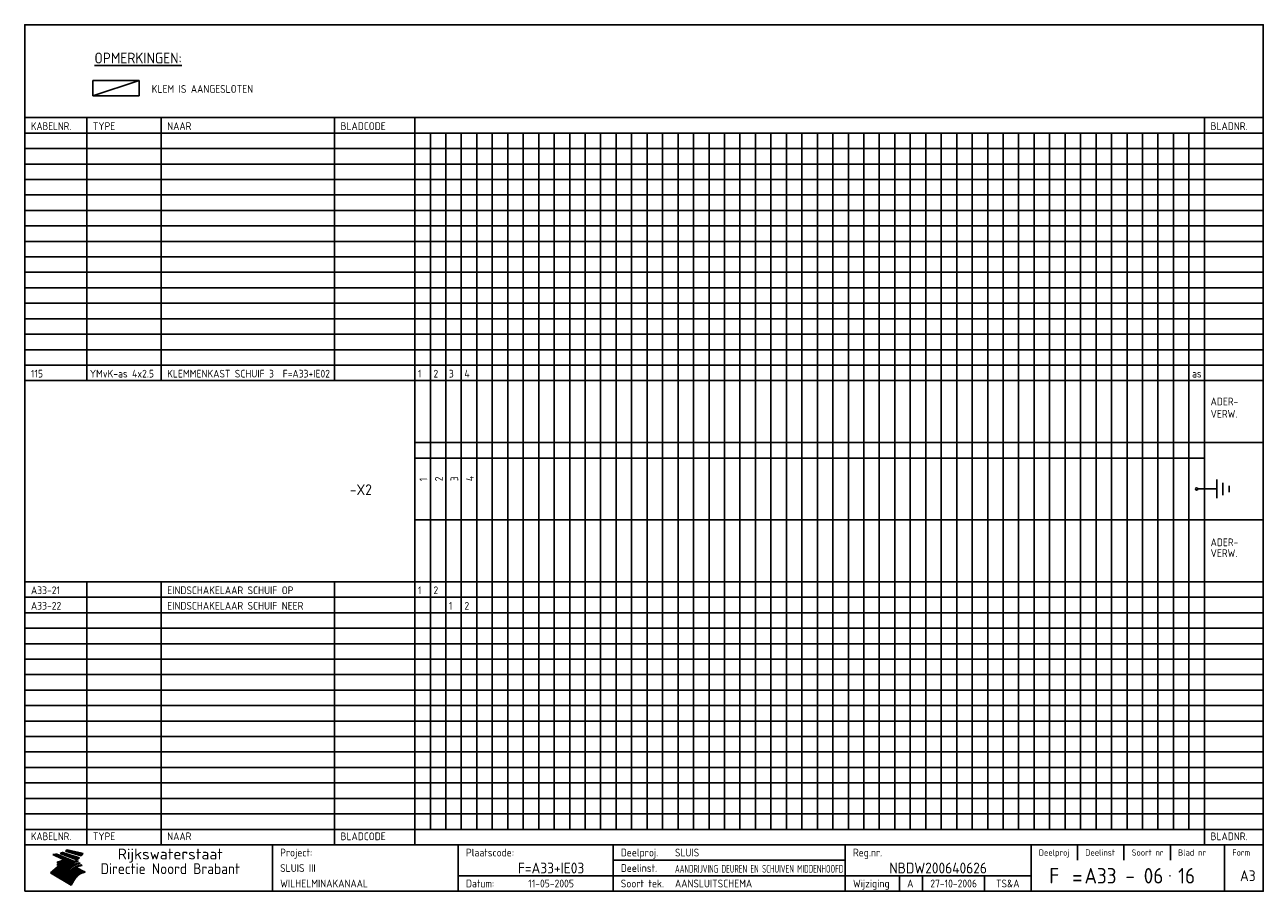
# Model space of a CAD drawing. Extents: x 10 to 410, y 10 to 290.
import ezdxf
from ezdxf.enums import TextEntityAlignment as Align

# ---------------------------------------------------------------- set-up
doc = ezdxf.new("R2010")
doc.units = 0
doc.header["$MEASUREMENT"] = 0
doc.linetypes.add('CENTRE', pattern=[50.8, 31.75, -6.35, 6.35, -6.35])
doc.layers.get('0').update_dxf_attribs({"linetype": 'CONTINUOUS'})
for name, color, linetype in [('0-25', 7, 'CONTINUOUS'), ('0-35', 2, 'CONTINUOUS'), ('0-50', 3, 'CONTINUOUS'), ('B-25', 7, 'CONTINUOUS'), ('B-35', 2, 'CONTINUOUS'), ('S-25', 7, 'CONTINUOUS'), ('S-35', 2, 'CONTINUOUS')]:
    doc.layers.add(name, color=color, linetype=linetype)
doc.styles.add('ISO', font='iso.shx')
doc.styles.get("Standard").update_dxf_attribs({"font": 'iso.shx'})

# ---------------------------------------------------------------- blocks, each defined once
blk = doc.blocks.new('rme15')
at = {"layer": '0-25'}
for p, q in [((410, 35), (10, 35)), ((410, 30), (10, 30)), ((350, 25), (350, 20)), ((365, 25), (365, 20)), ((380, 25), (380, 20)), ((200, 20), (275, 20)), ((150, 15), (335, 15)), ((292.5, 15), (292.5, 10)), ((300, 15), (300, 10)), ((320, 15), (320, 10))]:
    blk.add_line(p, q, dxfattribs=at)
at = {"layer": '0-25', "color": 7}
for p, q in [((19.1, 21.89), (25.12, 19)), ((19.1, 21.89), (25.12, 19)), ((19.17, 21.86), (20.7, 21.86)), ((19.29, 21.8), (20.83, 21.8)), ((19.4, 21.75), (20.96, 21.75)), ((19.52, 21.69), (21.09, 21.69)), ((19.64, 21.63), (21.22, 21.63)), ((19.74, 21.92), (20.56, 21.92)), ((19.75, 21.58), (21.36, 21.58)), ((19.87, 21.52), (21.49, 21.52)), ((19.99, 21.47), (21.62, 21.47)), ((20.11, 21.41), (21.75, 21.41)), ((20.22, 21.35), (21.88, 21.35)), ((20.25, 21.97), (20.43, 21.97)), ((20.34, 21.3), (22.02, 21.3)), ((20.38, 21.99), (26.02, 19.59)), ((20.38, 21.99), (26.02, 19.59)), ((20.46, 21.24), (22.15, 21.24)), ((20.57, 21.18), (22.28, 21.18)), ((20.69, 21.13), (22.41, 21.13)), ((20.81, 21.07), (22.55, 21.07)), ((20.92, 21.02), (22.68, 21.02)), ((21.04, 20.96), (22.81, 20.96)), ((21.16, 20.9), (22.94, 20.9)), ((21.27, 20.85), (23.07, 20.85)), ((21.39, 20.79), (23.21, 20.79)), ((21.47, 22.25), (26.83, 20.19)), ((21.47, 22.25), (26.83, 20.19)), ((21.49, 22.25), (23.07, 22.25)), ((21.51, 20.73), (23.34, 20.73)), ((21.6, 22.2), (23.25, 22.2)), ((21.63, 20.68), (23.47, 20.68)), ((21.65, 22.31), (22.89, 22.31)), ((21.74, 20.62), (23.6, 20.62)), ((21.75, 22.14), (23.42, 22.14)), ((21.8, 22.37), (22.71, 22.37)), ((21.86, 20.57), (23.73, 20.57)), ((21.9, 22.08), (23.6, 22.08)), ((21.94, 22.42), (22.53, 22.42)), ((21.98, 20.51), (23.87, 20.51)), ((22.04, 22.03), (23.78, 22.03)), ((22.06, 22.48), (22.36, 22.48)), ((22.09, 20.45), (24, 20.45)), ((22.18, 22.53), (27.65, 20.8)), ((22.18, 22.53), (27.65, 20.8)), ((22.19, 21.97), (23.96, 21.97)), ((22.21, 20.4), (24.13, 20.4)), ((22.33, 20.34), (24.26, 20.34)), ((22.34, 21.92), (24.13, 21.92)), ((22.37, 20), (23.08, 20)), ((22.44, 20.28), (24.4, 20.28)), ((22.48, 21.86), (24.31, 21.86)), ((22.49, 20.06), (23.04, 20.06)), ((22.56, 20.23), (24.53, 20.23)), ((22.61, 20.12), (22.93, 20.12)), ((22.63, 21.8), (24.49, 21.8)), ((22.68, 20.17), (24.66, 20.17)), ((22.71, 20.17), (22.82, 20.17)), ((23.11, 20.02), (22.77, 20.2)), ((23.11, 20.02), (22.77, 20.2)), ((22.78, 21.75), (24.67, 21.75)), ((22.79, 20.12), (24.79, 20.12)), ((22.91, 20.06), (24.92, 20.06)), ((22.92, 21.69), (24.85, 21.69)), ((23.03, 20), (25.06, 20)), ((23.07, 21.63), (25.02, 21.63)), ((23.14, 22.99), (28.22, 21.46)), ((23.14, 22.99), (28.22, 21.46)), ((23.15, 22.98), (25.33, 22.98)), ((23.22, 21.58), (25.2, 21.58)), ((23.23, 23.04), (25.09, 23.04)), ((23.32, 23.1), (24.84, 23.1)), ((23.34, 22.93), (25.57, 22.93)), ((23.36, 21.52), (25.38, 21.52)), ((23.4, 23.15), (24.6, 23.15)), ((23.49, 23.21), (24.36, 23.21)), ((23.51, 21.47), (25.56, 21.47)), ((23.52, 22.87), (25.81, 22.87)), ((23.57, 23.27), (24.12, 23.27)), ((23.64, 23.32), (23.87, 23.32)), ((23.66, 21.41), (25.74, 21.41)), ((23.7, 23.36), (28.82, 22.17)), ((23.7, 23.36), (28.82, 22.17)), ((23.71, 22.82), (26.06, 22.82)), ((23.8, 21.35), (25.91, 21.35)), ((23.9, 22.76), (26.3, 22.76)), ((23.95, 21.3), (26.09, 21.3)), ((24.09, 22.7), (26.54, 22.7)), ((24.09, 21.24), (26.27, 21.24)), ((24.24, 21.18), (26.45, 21.18)), ((24.27, 22.65), (26.78, 22.65)), ((24.39, 21.13), (26.62, 21.13)), ((24.46, 22.59), (27.03, 22.59)), ((24.53, 21.07), (26.8, 21.07)), ((24.65, 22.53), (27.27, 22.53)), ((24.68, 21.02), (26.98, 21.02)), ((24.83, 20.96), (27.16, 20.96)), ((24.84, 22.48), (27.51, 22.48)), ((24.97, 20.9), (27.34, 20.9)), ((25.02, 22.42), (27.75, 22.42)), ((25.12, 20.85), (27.51, 20.85)), ((25.21, 22.37), (28, 22.37)), ((25.27, 20.79), (27.63, 20.79)), ((25.4, 22.31), (28.24, 22.31)), ((25.41, 20.73), (27.57, 20.73)), ((25.56, 20.68), (27.51, 20.68)), ((25.58, 22.25), (28.48, 22.25)), ((25.71, 20.62), (27.44, 20.62)), ((25.77, 22.2), (28.72, 22.2)), ((25.85, 20.57), (27.37, 20.57)), ((25.96, 22.14), (28.79, 22.14)), ((26, 20.51), (27.29, 20.51)), ((26.15, 22.08), (28.75, 22.08)), ((26.15, 20.45), (27.22, 20.45)), ((26.29, 20.4), (27.14, 20.4)), ((26.33, 22.03), (28.71, 22.03)), ((26.44, 20.34), (27.06, 20.34)), ((26.52, 21.97), (28.66, 21.97)), ((26.59, 20.28), (26.97, 20.28)), ((26.71, 21.92), (28.62, 21.92)), ((26.73, 20.23), (26.89, 20.23)), ((26.9, 21.86), (28.57, 21.86)), ((27.08, 21.8), (28.52, 21.8)), ((27.27, 21.75), (28.48, 21.75)), ((27.46, 21.69), (28.43, 21.69)), ((27.65, 21.63), (28.38, 21.63)), ((27.83, 21.58), (28.33, 21.58)), ((28.02, 21.52), (28.28, 21.52)), ((28.21, 21.47), (28.22, 21.47)), ((20.58, 17.88), (18.3, 16)), ((20.58, 17.88), (18.3, 16)), ((24.94, 11.97), (18.3, 16)), ((24.94, 11.97), (18.3, 16)), ((18.31, 16.01), (20.96, 16.01)), ((18.38, 16.07), (21.46, 16.07)), ((18.45, 16.12), (21.88, 16.12)), ((18.52, 16.18), (22.15, 16.18)), ((18.59, 16.23), (22.38, 16.23)), ((18.65, 16.29), (22.58, 16.29)), ((18.72, 16.35), (22.75, 16.35)), ((18.79, 16.4), (22.91, 16.4)), ((18.86, 16.46), (20.6, 16.46)), ((18.93, 16.52), (20.6, 16.52)), ((18.99, 16.57), (20.6, 16.57)), ((19.06, 16.63), (20.6, 16.63)), ((19.13, 16.68), (20.6, 16.68)), ((19.2, 16.74), (20.6, 16.74)), ((19.27, 16.8), (20.6, 16.8)), ((19.33, 16.85), (21.07, 16.85)), ((19.4, 16.91), (21.55, 16.91)), ((19.47, 16.97), (21.88, 16.97)), ((19.54, 17.02), (22.13, 17.02)), ((19.61, 17.08), (22.34, 17.08)), ((19.67, 17.13), (20.6, 17.13)), ((19.74, 17.19), (20.6, 17.19)), ((19.81, 17.25), (20.6, 17.25)), ((19.88, 17.3), (20.6, 17.3)), ((19.95, 17.36), (20.6, 17.36)), ((20.01, 17.42), (20.6, 17.42)), ((20.08, 17.47), (20.93, 17.47)), ((20.15, 17.53), (21.26, 17.53)), ((20.22, 17.58), (21.51, 17.58)), ((20.29, 17.64), (21.72, 17.64)), ((20.35, 17.7), (21.9, 17.7)), ((20.42, 17.75), (22.07, 17.75)), ((20.49, 17.81), (22.22, 17.81)), ((20.56, 17.87), (22.36, 17.87)), ((20.6, 19.11), (20.58, 19.51)), ((20.6, 19.11), (20.58, 19.51)), ((20.58, 19.5), (22.09, 19.5)), ((20.58, 19.44), (21.95, 19.44)), ((20.59, 19.38), (21.79, 19.38)), ((20.59, 19.33), (21.62, 19.33)), ((20.59, 19.27), (21.42, 19.27)), ((20.6, 19.22), (21.2, 19.22)), ((20.6, 19.16), (20.93, 19.16)), ((20.6, 19.11), (20.69, 19.12)), ((20.6, 19.11), (20.69, 19.12)), ((20.6, 18.79), (20.77, 18.81)), ((20.6, 18.79), (20.77, 18.81)), ((20.6, 18.29), (20.6, 18.79)), ((20.6, 18.29), (20.6, 18.79)), ((20.6, 18.77), (22.46, 18.77)), ((20.6, 18.71), (22.33, 18.71)), ((20.6, 18.65), (22.19, 18.65)), ((20.6, 18.6), (22.04, 18.6)), ((20.6, 18.54), (21.87, 18.54)), ((20.6, 18.48), (21.68, 18.48)), ((20.6, 18.43), (21.46, 18.43)), ((20.6, 18.37), (21.21, 18.37)), ((20.6, 18.29), (20.88, 18.32)), ((20.6, 18.29), (20.88, 18.32)), ((20.6, 18.32), (20.87, 18.32)), ((20.6, 17.88), (20.86, 17.91)), ((20.6, 17.88), (20.86, 17.91)), ((20.6, 17.43), (20.97, 17.48)), ((20.6, 17.43), (20.97, 17.48)), ((20.6, 17.43), (20.6, 17.09)), ((20.6, 17.43), (20.6, 17.09)), ((20.6, 17.09), (21.26, 17.16)), ((20.6, 17.09), (21.26, 17.16)), ((20.6, 16.8), (21.37, 16.89)), ((20.6, 16.8), (21.37, 16.89)), ((20.6, 16.8), (20.6, 16.45)), ((20.6, 16.8), (20.6, 16.45)), ((20.6, 16.45), (21.56, 16.56)), ((20.6, 16.45), (21.56, 16.56)), ((20.6, 15.97), (21.67, 16.09)), ((20.6, 15.97), (21.67, 16.09)), ((20.7, 16.46), (23.06, 16.46)), ((20.9, 19.55), (22.23, 19.55)), ((20.9, 18.82), (22.59, 18.82)), ((20.98, 17.92), (22.5, 17.92)), ((21.02, 17.13), (22.53, 17.13)), ((21.19, 19.61), (22.35, 19.61)), ((21.2, 16.52), (23.2, 16.52)), ((21.32, 18.88), (22.71, 18.88)), ((21.32, 17.98), (22.62, 17.98)), ((21.42, 19.67), (22.47, 19.67)), ((21.47, 17.19), (22.7, 17.19)), ((21.59, 18.03), (22.74, 18.03)), ((21.61, 18.93), (22.82, 18.93)), ((21.62, 19.72), (22.59, 19.72)), ((21.72, 16.57), (23.32, 16.57)), ((21.77, 17.25), (22.85, 17.25)), ((21.8, 19.78), (22.69, 19.78)), ((21.8, 18.09), (22.85, 18.09)), ((21.84, 18.99), (22.92, 18.99)), ((21.96, 19.83), (22.79, 19.83)), ((21.99, 18.15), (22.95, 18.15)), ((22.01, 17.3), (22.99, 17.3)), ((22.03, 19.05), (23.03, 19.05)), ((22.1, 16.63), (23.44, 16.63)), ((22.11, 19.89), (22.89, 19.89)), ((22.16, 18.2), (23.05, 18.2)), ((22.21, 19.1), (23.12, 19.1)), ((22.21, 17.36), (23.12, 17.36)), ((22.24, 19.95), (22.99, 19.95)), ((22.31, 18.26), (23.15, 18.26)), ((22.36, 19.16), (23.22, 19.16)), ((22.38, 16.68), (23.56, 16.68)), ((22.39, 17.42), (23.24, 17.42)), ((22.45, 18.32), (23.24, 18.32)), ((22.51, 19.22), (23.3, 19.22)), ((22.56, 17.47), (23.36, 17.47)), ((22.59, 18.37), (23.33, 18.37)), ((22.6, 16.74), (23.66, 16.74)), ((22.64, 19.27), (23.39, 19.27)), ((22.71, 18.43), (23.42, 18.43)), ((22.71, 17.53), (23.47, 17.53)), ((22.77, 19.33), (23.47, 19.33)), ((22.79, 16.8), (23.77, 16.8)), ((22.83, 18.48), (23.5, 18.48)), ((22.84, 17.58), (23.57, 17.58)), ((22.89, 19.38), (23.55, 19.38)), ((22.94, 18.54), (23.58, 18.54)), ((22.96, 16.85), (23.86, 16.85)), ((22.97, 17.64), (23.67, 17.64)), ((23, 19.44), (23.63, 19.44)), ((23.04, 18.6), (23.66, 18.6)), ((23.1, 19.5), (23.72, 19.5)), ((23.1, 17.7), (23.77, 17.7)), ((23.12, 16.91), (23.96, 16.91)), ((23.14, 18.65), (23.74, 18.65)), ((23.15, 19.95), (25.19, 19.95)), ((23.21, 19.55), (23.8, 19.55)), ((23.21, 17.75), (23.86, 17.75)), ((23.21, 16.01), (28.9, 16.01)), ((23.24, 18.71), (23.82, 18.71)), ((23.26, 19.89), (25.32, 19.89)), ((23.26, 16.97), (24.05, 16.97)), ((23.3, 19.61), (23.88, 19.61)), ((23.32, 17.81), (23.95, 17.81)), ((23.33, 18.77), (23.91, 18.77)), ((23.37, 16.07), (29.08, 16.07)), ((23.38, 19.83), (25.45, 19.83)), ((23.39, 19.67), (23.81, 19.67)), ((23.39, 17.02), (24.14, 17.02)), ((23.42, 18.82), (23.99, 18.82)), ((23.42, 17.87), (24.03, 17.87)), ((23.45, 19.7), (23.58, 19.79)), ((23.45, 19.7), (23.58, 19.79)), ((23.48, 19.72), (23.7, 19.72)), ((23.5, 19.78), (25.58, 19.78)), ((23.51, 18.88), (24.07, 18.88)), ((23.51, 16.12), (29.27, 16.12)), ((23.52, 17.92), (24.11, 17.92)), ((23.52, 17.08), (24.22, 17.08)), ((23.54, 18.9), (24.3, 19.42)), ((23.54, 18.9), (24.3, 19.42)), ((23.56, 19.78), (23.59, 19.78)), ((23.56, 19.39), (23.9, 19.62)), ((23.56, 19.39), (23.9, 19.62)), ((23.58, 19.79), (23.9, 19.62)), ((23.58, 19.79), (23.9, 19.62)), ((23.59, 18.93), (24.15, 18.93)), ((23.61, 19.72), (25.72, 19.72)), ((23.62, 17.98), (24.2, 17.98)), ((23.63, 17.13), (24.3, 17.13)), ((23.65, 18.59), (24.62, 19.25)), ((23.65, 18.59), (24.62, 19.25)), ((29.41, 16.17), (23.65, 16.17)), ((23.67, 18.99), (24.23, 18.99)), ((23.71, 18.03), (24.28, 18.03)), ((23.73, 19.67), (25.85, 19.67)), ((23.75, 19.05), (24.32, 19.05)), ((23.75, 17.19), (24.38, 17.19)), ((23.77, 16.23), (29.47, 16.23)), ((23.79, 18.09), (24.36, 18.09)), ((23.83, 19.1), (24.4, 19.1)), ((23.85, 19.61), (25.98, 19.61)), ((23.85, 17.25), (24.46, 17.25)), ((23.88, 18.15), (24.44, 18.15)), ((23.89, 16.29), (29.36, 16.29)), ((23.92, 19.16), (24.48, 19.16)), ((23.94, 18.19), (25.23, 19.07)), ((23.94, 18.19), (25.23, 19.07)), ((23.95, 17.3), (24.55, 17.3)), ((23.96, 19.55), (25.96, 19.55)), ((23.96, 18.2), (24.53, 18.2)), ((24, 19.22), (24.56, 19.22)), ((24, 16.35), (29.24, 16.35)), ((24.04, 18.26), (24.61, 18.26)), ((24.05, 17.36), (24.63, 17.36)), ((24.06, 17.88), (25.34, 18.76)), ((24.06, 17.88), (25.34, 18.76)), ((24.08, 19.5), (25.88, 19.5)), ((24.08, 19.27), (24.58, 19.27)), ((24.11, 16.4), (29.13, 16.4)), ((24.13, 18.32), (24.69, 18.32)), ((24.14, 17.42), (24.71, 17.42)), ((24.16, 19.33), (24.47, 19.33)), ((24.2, 19.44), (25.79, 19.44)), ((24.21, 18.37), (24.77, 18.37)), ((24.21, 16.46), (29.02, 16.46)), ((24.23, 17.47), (24.79, 17.47)), ((24.24, 17.48), (25.52, 18.36)), ((24.24, 17.48), (25.52, 18.36)), ((24.25, 19.38), (24.36, 19.38)), ((24.29, 18.43), (24.85, 18.43)), ((24.3, 19.42), (24.62, 19.25)), ((24.3, 19.42), (24.62, 19.25)), ((24.31, 19.38), (25.71, 19.38)), ((24.31, 17.53), (24.87, 17.53)), ((24.31, 16.52), (28.91, 16.52)), ((24.35, 17.17), (25.64, 18.05)), ((24.35, 17.17), (25.64, 18.05)), ((24.37, 18.48), (24.94, 18.48)), ((24.39, 17.58), (24.96, 17.58)), ((24.4, 16.57), (28.79, 16.57)), ((24.43, 19.33), (25.62, 19.33)), ((24.45, 18.54), (25.02, 18.54)), ((24.47, 17.64), (25.04, 17.64)), ((24.49, 16.63), (28.68, 16.63)), ((24.54, 18.6), (25.1, 18.6)), ((24.55, 19.27), (25.54, 19.27)), ((24.56, 17.7), (25.12, 17.7)), ((24.57, 16.68), (28.57, 16.68)), ((24.62, 18.65), (25.18, 18.65)), ((24.63, 16.72), (25.91, 17.6)), ((24.63, 16.72), (25.91, 17.6)), ((24.64, 17.75), (25.2, 17.75)), ((24.66, 16.74), (28.45, 16.74)), ((24.67, 19.22), (25.45, 19.22)), ((24.7, 18.71), (25.27, 18.71)), ((24.72, 17.81), (25.29, 17.81)), ((24.74, 16.8), (28.34, 16.8)), ((24.78, 19.16), (25.37, 19.16)), ((24.78, 18.77), (25.34, 18.77)), ((24.8, 17.87), (25.37, 17.87)), ((24.82, 16.85), (28.23, 16.85)), ((24.87, 18.82), (25.4, 18.82)), ((24.89, 17.92), (25.45, 17.92)), ((24.9, 19.1), (25.28, 19.1)), ((24.9, 16.91), (28.11, 16.91)), ((24.95, 18.88), (25.45, 18.88)), ((24.97, 17.98), (25.53, 17.98)), ((24.99, 16.97), (28, 16.97)), ((25.02, 19.05), (25.2, 19.05)), ((25.03, 18.93), (25.51, 18.93)), ((25.05, 18.03), (25.61, 18.03)), ((25.07, 17.02), (27.89, 17.02)), ((25.11, 18.99), (25.57, 18.99)), ((26.02, 19.59), (25.12, 19)), ((26.02, 19.59), (25.12, 19)), ((25.13, 18.09), (25.68, 18.09)), ((25.15, 17.08), (27.77, 17.08)), ((25.19, 19.05), (25.63, 19.05)), ((25.21, 18.15), (25.75, 18.15)), ((25.23, 17.13), (27.66, 17.13)), ((25.26, 19.1), (25.7, 19.1)), ((25.3, 18.2), (25.82, 18.2)), ((25.31, 17.19), (27.55, 17.19)), ((25.33, 19.16), (25.77, 19.16)), ((25.38, 18.26), (25.89, 18.26)), ((25.39, 19.22), (25.85, 19.22)), ((25.4, 17.25), (27.43, 17.25)), ((25.46, 18.32), (25.97, 18.32)), ((25.47, 19.27), (25.93, 19.27)), ((25.48, 17.3), (27.32, 17.3)), ((25.54, 19.33), (26.03, 19.33)), ((25.54, 18.37), (26.06, 18.37)), ((25.56, 17.36), (27.21, 17.36)), ((25.62, 18.43), (26.14, 18.43)), ((25.63, 19.38), (26.13, 19.38)), ((25.64, 17.42), (27.1, 17.42)), ((25.7, 18.48), (26.24, 18.48)), ((25.72, 19.44), (26.24, 19.44)), ((25.73, 17.47), (26.98, 17.47)), ((25.79, 18.54), (26.34, 18.54)), ((25.81, 17.53), (26.87, 17.53)), ((25.82, 19.5), (26.36, 19.5)), ((25.89, 18.6), (26.46, 18.6)), ((25.89, 17.58), (26.76, 17.58)), ((25.93, 19.55), (26.53, 19.55)), ((25.96, 17.64), (26.64, 17.64)), ((25.99, 18.65), (26.58, 18.65)), ((26.04, 17.7), (26.59, 17.7)), ((26.06, 19.61), (26.85, 19.61)), ((26.1, 18.71), (26.72, 18.71)), ((26.12, 17.75), (26.67, 17.75)), ((26.2, 17.81), (26.76, 17.81)), ((26.21, 19.67), (27.23, 19.67)), ((26.23, 18.77), (26.89, 18.77)), ((26.29, 17.87), (26.86, 17.87)), ((26.37, 18.82), (27.09, 18.82)), ((26.39, 17.92), (26.97, 17.92)), ((26.44, 19.72), (27.18, 19.72)), ((26.49, 17.98), (27.09, 17.98)), ((26.53, 18.88), (27.34, 18.88)), ((26.56, 17.68), (29.54, 16.2)), ((26.56, 17.68), (29.54, 16.2)), ((26.6, 18.03), (27.22, 18.03)), ((26.72, 18.09), (27.38, 18.09)), ((26.73, 18.93), (27.66, 18.93)), ((26.85, 18.15), (27.56, 18.15)), ((26.99, 18.99), (27.9, 18.99)), ((27, 18.2), (27.8, 18.2)), ((27.13, 19.78), (27.25, 19.64)), ((27.13, 19.78), (27.25, 19.64)), ((27.18, 18.26), (28.13, 18.26)), ((27.26, 19.05), (27.84, 19.05)), ((27.39, 18.32), (28.47, 18.32)), ((27.7, 18.37), (28.49, 18.37)), ((27.78, 19.1), (27.93, 18.96)), ((27.78, 19.1), (27.93, 18.96)), ((28, 18.43), (28.44, 18.43)), ((28.29, 15.83), (29.54, 16.2)), ((28.29, 15.83), (29.54, 16.2)), ((28.39, 18.48), (28.54, 18.32)), ((28.39, 18.48), (28.54, 18.32)), ((29.54, 16.2), (29.45, 16.17)), ((29.54, 16.2), (29.45, 16.17)), ((29.46, 16.18), (29.47, 16.18)), ((18.38, 15.95), (20.6, 15.95)), ((18.47, 15.9), (20.6, 15.9)), ((18.57, 15.84), (20.6, 15.84)), ((18.66, 15.78), (20.6, 15.78)), ((18.75, 15.73), (20.6, 15.73)), ((18.85, 15.67), (20.6, 15.67)), ((18.94, 15.62), (20.6, 15.62)), ((19.03, 15.56), (27.83, 15.56)), ((19.12, 15.5), (27.75, 15.5)), ((19.22, 15.45), (27.66, 15.45)), ((19.31, 15.39), (27.58, 15.39)), ((19.4, 15.33), (27.5, 15.33)), ((19.49, 15.28), (27.43, 15.28)), ((19.59, 15.22), (27.36, 15.22)), ((19.68, 15.17), (27.29, 15.17)), ((19.77, 15.11), (27.22, 15.11)), ((19.86, 15.05), (27.15, 15.05)), ((19.96, 15), (27.09, 15)), ((20.05, 14.94), (27.02, 14.94)), ((20.14, 14.88), (26.96, 14.88)), ((20.24, 14.83), (26.9, 14.83)), ((20.33, 14.77), (26.84, 14.77)), ((20.42, 14.72), (26.79, 14.72)), ((20.51, 14.66), (26.73, 14.66)), ((20.6, 15.97), (20.6, 15.58)), ((20.6, 15.97), (20.6, 15.58)), ((20.6, 15.58), (21.95, 15.73)), ((20.6, 15.58), (21.95, 15.73)), ((20.61, 14.6), (26.68, 14.6)), ((20.7, 14.55), (26.62, 14.55)), ((20.79, 14.49), (26.57, 14.49)), ((20.88, 14.43), (26.52, 14.43)), ((20.94, 15.62), (27.92, 15.62)), ((20.98, 14.38), (26.47, 14.38)), ((21.07, 14.32), (26.42, 14.32)), ((21.16, 14.27), (26.38, 14.27)), ((21.25, 14.21), (26.33, 14.21)), ((21.35, 14.15), (26.29, 14.15)), ((21.44, 14.1), (26.24, 14.1)), ((21.45, 15.67), (28.01, 15.67)), ((21.53, 14.04), (26.2, 14.04)), ((21.63, 13.98), (26.16, 13.98)), ((21.72, 13.93), (26.12, 13.93)), ((21.81, 13.87), (26.08, 13.87)), ((21.9, 13.82), (26.04, 13.82)), ((21.96, 15.73), (28.11, 15.73)), ((22, 13.76), (26, 13.76)), ((22.09, 13.7), (25.96, 13.7)), ((22.18, 13.65), (25.93, 13.65)), ((22.27, 13.59), (25.89, 13.59)), ((22.34, 15.78), (28.21, 15.78)), ((22.37, 13.53), (25.86, 13.53)), ((22.46, 13.48), (25.82, 13.48)), ((22.55, 13.42), (25.79, 13.42)), ((22.62, 15.84), (28.33, 15.84)), ((22.65, 13.37), (25.76, 13.37)), ((22.74, 13.31), (25.73, 13.31)), ((22.83, 13.25), (25.69, 13.25)), ((22.84, 15.9), (28.52, 15.9)), ((22.92, 13.2), (25.66, 13.2)), ((23.02, 13.14), (25.63, 13.14)), ((23.04, 15.95), (28.71, 15.95)), ((23.11, 13.08), (25.59, 13.08)), ((23.2, 13.03), (25.56, 13.03)), ((23.29, 12.97), (25.53, 12.97)), ((23.39, 12.92), (25.5, 12.92)), ((23.48, 12.86), (25.46, 12.86)), ((23.57, 12.8), (25.43, 12.8)), ((23.66, 12.75), (25.4, 12.75)), ((23.76, 12.69), (25.36, 12.69)), ((23.85, 12.63), (25.33, 12.63)), ((23.94, 12.58), (25.3, 12.58)), ((24.04, 12.52), (25.26, 12.52)), ((24.13, 12.47), (25.23, 12.47)), ((24.22, 12.41), (25.2, 12.41)), ((24.31, 12.35), (25.17, 12.35)), ((24.41, 12.3), (25.13, 12.3)), ((24.5, 12.24), (25.1, 12.24)), ((24.59, 12.18), (25.07, 12.18)), ((24.68, 12.13), (25.03, 12.13)), ((24.78, 12.07), (25, 12.07)), ((24.87, 12.02), (24.97, 12.02)), ((24.94, 11.97), (25.81, 13.45)), ((24.94, 11.97), (25.81, 13.45))]:
    blk.add_line(p, q, dxfattribs=at)
for centre, radius, start, end in [((19.15, 29.7), 7.8, 269.6055, 279.0886), ((19.15, 29.7), 7.8, 269.6055, 279.0886), ((19.93, 25.38), 5.91, 276.3402, 298.7463), ((19.93, 25.38), 5.91, 276.3402, 298.7463), ((19.84, 25.09), 6.03, 278.129, 302.868), ((19.84, 25.09), 6.03, 278.129, 302.868), ((19.84, 27.26), 5.27, 288.0217, 296.3084), ((19.84, 27.26), 5.27, 288.0217, 296.3084), ((20.49, 27.56), 5.28, 300.0654, 307.393), ((20.49, 27.56), 5.28, 300.0654, 307.393), ((24.11, 24.7), 5.26, 301.1147, 312.2814), ((24.11, 24.7), 5.26, 301.1147, 312.2814), ((21.95, 27.32), 8.59, 316.9248, 323.1399), ((21.95, 27.32), 8.59, 316.9248, 323.1399), ((20.21, 23.78), 5.91, 273.6149, 304.3803), ((20.21, 23.78), 5.91, 273.6149, 304.3803), ((20.35, 24.56), 5.76, 274.164, 302.5474), ((20.35, 24.56), 5.76, 274.164, 302.5474), ((20.05, 24.28), 6.02, 277.9472, 305.7139), ((20.05, 24.28), 6.02, 277.9472, 305.7139), ((20.04, 23.49), 6.09, 278.8115, 306.4242), ((20.04, 23.49), 6.09, 278.8115, 306.4242), ((20.53, 23.07), 5.96, 277.0519, 304.973), ((20.53, 23.07), 5.96, 277.0519, 304.973), ((20.72, 22.76), 5.91, 276.3402, 304.3803), ((20.72, 22.76), 5.91, 276.3402, 304.3803), ((21.06, 22.34), 5.81, 274.9043, 303.1745), ((21.06, 22.34), 5.81, 274.9043, 303.1745), ((20.82, 22.06), 6.04, 278.1111, 305.8489), ((20.82, 22.06), 6.04, 278.1111, 305.8489), ((21.3, 21.6), 5.91, 276.3402, 304.3803), ((21.3, 21.6), 5.91, 276.3402, 304.3803), ((27.05, 17.17), 2.63, 107.4286, 133.7799), ((27.05, 17.17), 2.63, 107.4286, 133.7799), ((27.45, 16.91), 2.81, 110.4143, 138.7411), ((27.45, 16.91), 2.81, 110.4143, 138.7411), ((27.57, 15.64), 3.4, 98.1566, 126.9045), ((27.57, 15.64), 3.4, 98.1566, 126.9045), ((27.91, 15.54), 3.39, 100.5835, 132.088), ((27.91, 15.54), 3.39, 100.5835, 132.088), ((28.21, 14.74), 3.67, 95.7581, 128.7216), ((28.21, 14.74), 3.67, 95.7581, 128.7216), ((27.01, 16.84), 2.93, 87.7348, 104.8316), ((27.01, 16.84), 2.93, 87.7348, 104.8316), ((27.37, 15.71), 3.93, 91.7838, 103.2817), ((27.37, 15.71), 3.93, 91.7838, 103.2817), ((28.4, 15.05), 3.21, 96.3886, 125.0052), ((28.4, 15.05), 3.21, 96.3886, 125.0052), ((27.82, 16.31), 2.8, 90.634, 105.1984), ((27.82, 16.31), 2.8, 90.634, 105.1984), ((28.19, 15.04), 3.93, 93.8342, 103.2817), ((28.19, 15.04), 3.93, 93.8342, 103.2817), ((28.58, 15.69), 2.8, 93.8141, 105.1984), ((28.58, 15.69), 2.8, 93.8141, 105.1984), ((28.95, 14.41), 3.93, 96.0135, 103.2817), ((28.95, 14.41), 3.93, 96.0135, 103.2817), ((31.24, 10.26), 6.3, 117.9568, 149.6251), ((31.24, 10.26), 6.3, 117.9568, 149.6251)]:
    blk.add_arc(centre, radius, start, end, dxfattribs=at)
at = {"layer": '0-35'}
for p, q in [((90, 25), (90, 10)), ((150, 25), (150, 10)), ((200, 25), (200, 10)), ((275, 25), (275, 10)), ((335, 25), (335, 10)), ((397.5, 25), (397.5, 10))]:
    blk.add_line(p, q, dxfattribs=at)
at = {"layer": '0-50'}
for p, q in [((10, 25), (410, 25)), ((348.75, 15), (351.25, 15)), ((348.75, 13.5), (351.25, 13.5))]:
    blk.add_line(p, q, dxfattribs=at)
blk.add_lwpolyline([(10, 10), (410, 10), (410, 290), (10, 290)], close=True, dxfattribs=at)
at = {"layer": '0-50', "const_width": 0.25}
blk.add_lwpolyline([(379.75, 15, 1), (380, 15, 1)], format="xyb", close=True, dxfattribs=at)
at = {"layer": '0-25', "style": 'ISO'}
for s, height, p in [('Project:', 2.5, (92.5, 22.5)), ('Plaatscode:', 2.5, (152.5, 22.5)), ('Deelproj.', 2.5, (202.5, 22.5)), ('Reg.nr.', 2.5, (277.5, 22.5)), ('Deelproj', 2, (337.5, 22.5)), ('Deelinst', 2, (352.5, 22.5)), ('Soort nr', 2, (367.5, 22.5)), ('Blad nr', 2, (382.5, 22.5)), ('Form', 2, (400, 22.5)), ('Deelinst.', 2.5, (202.5, 17.5)), ('Datum:', 2.5, (152.5, 12.5)), ('Soort tek.', 2.5, (202.5, 12.5)), ('Wijziging', 2.5, (277.5, 12.5))]:
    blk.add_text(s, height=height, dxfattribs=at).set_placement(p, align=Align.MIDDLE_LEFT)
for tag, height, p in [('N', 2.5, (220, 22.5)), ('B', 2.5, (92.5, 17.5)), ('P', 1.8, (220, 17.5)), ('C', 2.5, (92.5, 12.5)), ('U', 2.5, (220, 12.5)), ('REV', 2.5, (295, 12.5))]:
    blk.add_attdef(tag, text='', height=height, dxfattribs=at).set_placement(p, align=Align.MIDDLE_LEFT)
for tag, p in [('W', (180, 12.5)), ('Z', (310, 12.5)), ('Y', (327.5, 12.5))]:
    blk.add_attdef(tag, text='', height=2.5, dxfattribs=at).set_placement(p, align=Align.MIDDLE)
at = {"layer": '0-35', "style": 'ISO', "width": 1.182609}
blk.add_text('Rijkswaterstaat', height=3.5, dxfattribs=at).set_placement((40, 20.28), (74, 20.28), align=Align.FIT)
at = {"layer": '0-35', "color": 2, "style": 'ISO', "width": 1.016949}
blk.add_text('Directie Noord Brabant', height=3.5, dxfattribs=at).set_placement((34.5, 15.53), (79.5, 15.53), align=Align.FIT)
at = {"layer": '0-35', "style": 'ISO'}
blk.add_attdef('X', text='', height=3.5, dxfattribs=at).set_placement((180, 17.5), align=Align.MIDDLE_CENTER)
blk.add_attdef('RNR', text='', height=3.5, dxfattribs=at).set_placement((305, 17.5), align=Align.MIDDLE)
blk.add_attdef('FORM', text='', height=3.5, dxfattribs=at).set_placement((402.5, 15), align=Align.MIDDLE_LEFT)
at = {"layer": '0-50', "style": 'ISO'}
for tag, p in [('M', (342.5, 15)), ('O', (365, 15))]:
    blk.add_attdef(tag, text='', height=5, dxfattribs=at).set_placement(p, align=Align.MIDDLE)
blk.add_attdef('Q', text='', height=5, dxfattribs=at).set_placement((382.5, 15), align=Align.MIDDLE_LEFT)

msp = doc.modelspace()

# ---------------------------------------------------------------- linework, layer by layer
at = {"linetype": 'CENTRE'}
msp.add_line((151, 175), (151, 161), dxfattribs=at)
msp.add_line((136, 150), (391, 150))
at = {"layer": 'S-25'}
for p, q in [((32, 272), (32, 267)), ((47, 272), (32, 272)), ((32, 267), (47, 272)), ((47, 267), (47, 272)), ((32, 267), (47, 267)), ((10, 260), (410, 260)), ((10, 255), (410, 255)), ((141, 255), (141, 175)), ((146, 255), (146, 175)), ((151, 255), (151, 175)), ((156, 255), (156, 175)), ((161, 255), (161, 30)), ((166, 255), (166, 175)), ((171, 255), (171, 175)), ((176, 255), (176, 175)), ((181, 255), (181, 175)), ((186, 255), (186, 30)), ((191, 255), (191, 175)), ((196, 255), (196, 175)), ((201, 255), (201, 175)), ((206, 255), (206, 175)), ((211, 255), (211, 30)), ((216, 255), (216, 175)), ((221, 255), (221, 175)), ((226, 255), (226, 175)), ((231, 255), (231, 175)), ((236, 255), (236, 30)), ((241, 255), (241, 175)), ((246, 255), (246, 175)), ((251, 255), (251, 175)), ((256, 255), (256, 175)), ((261, 255), (261, 30)), ((266, 255), (266, 175)), ((271, 255), (271, 175)), ((276, 255), (276, 175)), ((281, 255), (281, 175)), ((286, 255), (286, 30)), ((291, 255), (291, 175)), ((296, 255), (296, 175)), ((301, 255), (301, 175)), ((306, 255), (306, 175)), ((311, 255), (311, 30)), ((316, 255), (316, 175)), ((321, 255), (321, 175)), ((326, 255), (326, 175)), ((331, 255), (331, 175)), ((336, 255), (336, 30)), ((341, 255), (341, 175)), ((346, 255), (346, 175)), ((351, 255), (351, 175)), ((356, 255), (356, 175)), ((361, 255), (361, 30)), ((366, 255), (366, 175)), ((371, 255), (371, 175)), ((376, 255), (376, 175)), ((381, 255), (381, 175)), ((386, 255), (386, 30)), ((10, 250), (410, 250)), ((10, 245), (410, 245)), ((10, 240), (410, 240)), ((10, 235), (410, 235)), ((10, 230), (410, 230)), ((10, 225), (410, 225)), ((10, 220), (410, 220)), ((10, 215), (410, 215)), ((10, 210), (410, 210)), ((10, 205), (410, 205)), ((10, 200), (410, 200)), ((10, 195), (410, 195)), ((10, 190), (410, 190)), ((10, 185), (410, 185)), ((10, 180), (410, 180)), ((10, 175), (410, 175)), ((141, 175), (141, 110)), ((146, 175), (146, 110)), ((151, 175), (151, 110)), ((156, 175), (156, 110)), ((166, 175), (166, 110)), ((171, 175), (171, 110)), ((176, 175), (176, 110)), ((181, 175), (181, 110)), ((191, 175), (191, 110)), ((196, 175), (196, 110)), ((201, 175), (201, 110)), ((206, 175), (206, 110)), ((216, 175), (216, 110)), ((221, 175), (221, 110)), ((226, 175), (226, 110)), ((231, 175), (231, 110)), ((241, 175), (241, 110)), ((246, 175), (246, 110)), ((251, 175), (251, 110)), ((256, 175), (256, 110)), ((266, 175), (266, 110)), ((271, 175), (271, 110)), ((276, 175), (276, 110)), ((281, 175), (281, 110)), ((291, 175), (291, 110)), ((296, 175), (296, 110)), ((301, 175), (301, 110)), ((306, 175), (306, 110)), ((316, 175), (316, 110)), ((321, 175), (321, 110)), ((326, 175), (326, 110)), ((331, 175), (331, 110)), ((341, 175), (341, 110)), ((346, 175), (346, 110)), ((351, 175), (351, 110)), ((356, 175), (356, 110)), ((366, 175), (366, 110)), ((371, 175), (371, 110)), ((376, 175), (376, 110)), ((381, 175), (381, 110)), ((389, 140), (395, 140)), ((395, 143), (395, 137)), ((397, 142), (397, 138)), ((399, 141), (399, 139)), ((10, 110), (410, 110)), ((141, 110), (141, 30)), ((146, 110), (146, 30)), ((151, 110), (151, 30)), ((156, 110), (156, 30)), ((166, 110), (166, 30)), ((171, 110), (171, 30)), ((176, 110), (176, 30)), ((181, 110), (181, 30)), ((191, 110), (191, 30)), ((196, 110), (196, 30)), ((201, 110), (201, 30)), ((206, 110), (206, 30)), ((216, 110), (216, 30)), ((221, 110), (221, 30)), ((226, 110), (226, 30)), ((231, 110), (231, 30)), ((241, 110), (241, 30)), ((246, 110), (246, 30)), ((251, 110), (251, 30)), ((256, 110), (256, 30)), ((266, 110), (266, 30)), ((271, 110), (271, 30)), ((276, 110), (276, 30)), ((281, 110), (281, 30)), ((291, 110), (291, 30)), ((296, 110), (296, 30)), ((301, 110), (301, 30)), ((306, 110), (306, 30)), ((316, 110), (316, 30)), ((321, 110), (321, 30)), ((326, 110), (326, 30)), ((331, 110), (331, 30)), ((341, 110), (341, 30)), ((346, 110), (346, 30)), ((351, 110), (351, 30)), ((356, 110), (356, 30)), ((366, 110), (366, 30)), ((371, 110), (371, 30)), ((376, 110), (376, 30)), ((381, 110), (381, 30)), ((10, 105), (410, 105)), ((10, 100), (410, 100)), ((10, 95), (410, 95)), ((10, 90), (410, 90)), ((10, 85), (410, 85)), ((10, 80), (410, 80)), ((10, 75), (410, 75)), ((10, 70), (410, 70)), ((10, 65), (410, 65)), ((10, 60), (410, 60)), ((10, 55), (410, 55)), ((10, 50), (410, 50)), ((10, 45), (410, 45)), ((10, 40), (410, 40)), ((10, 35), (410, 35)), ((10, 30), (410, 30))]:
    msp.add_line(p, q, dxfattribs=at)
for start, end in [(0, 180), (180, 0)]:
    msp.add_arc((388.5, 140), 0.375, start, end, dxfattribs=at)
at = {"layer": 'S-35'}
for p, q in [((30, 260), (30, 175)), ((54, 260), (54, 175)), ((110, 260), (110, 175)), ((136, 260), (136, 25)), ((391, 260), (391, 25)), ((136, 155), (410, 155)), ((136, 130), (410, 130)), ((30, 110), (30, 25)), ((54, 110), (54, 25)), ((110, 110), (110, 25))]:
    msp.add_line(p, q, dxfattribs=at)

# ---------------------------------------------------------------- block references
at = {"linetype": 'CENTRE'}
ref = msp.add_blockref('rme15', (0, 0), dxfattribs=at)
ref.add_attrib('B', 'SLUIS III', dxfattribs={"layer": '0-25', "height": 2.5, "style": 'ISO'}).set_placement((92.5, 17.5), align=Align.MIDDLE_LEFT)
ref.add_attrib('C', 'WILHELMINAKANAAL', dxfattribs={"layer": '0-25', "height": 2.5, "style": 'ISO'}).set_placement((92.5, 12.5), align=Align.MIDDLE_LEFT)
ref.add_attrib('N', 'SLUIS', dxfattribs={"layer": '0-25', "height": 2.5, "style": 'ISO'}).set_placement((220, 22.5), align=Align.MIDDLE_LEFT)
ref.add_attrib('U', 'AANSLUITSCHEMA', dxfattribs={"layer": '0-25', "height": 2.5, "style": 'ISO'}).set_placement((220, 12.5), align=Align.MIDDLE_LEFT)
ref.add_attrib('M', 'F', dxfattribs={"layer": '0-50', "height": 5, "style": 'ISO'}).set_placement((342.5, 15), align=Align.MIDDLE)
ref.add_attrib('O', 'A33 - 06', dxfattribs={"layer": '0-50', "height": 5, "style": 'ISO'}).set_placement((365, 15), align=Align.MIDDLE)
ref.add_attrib('Q', '16', dxfattribs={"layer": '0-50', "height": 5, "style": 'ISO'}).set_placement((382.5, 15), align=Align.MIDDLE_LEFT)
ref.add_attrib('X', 'F=A33+IE03', dxfattribs={"layer": '0-35', "height": 3.5, "style": 'ISO'}).set_placement((180, 17.5), align=Align.MIDDLE_CENTER)
ref.add_attrib('RNR', 'NBDW200640626', dxfattribs={"layer": '0-35', "height": 3.5, "style": 'ISO'}).set_placement((305, 17.5), align=Align.MIDDLE)
ref.add_attrib('W', '11-05-2005', dxfattribs={"layer": '0-25', "height": 2.5, "style": 'ISO'}).set_placement((180, 12.5), align=Align.MIDDLE)
ref.add_attrib('FORM', 'A3', dxfattribs={"layer": '0-35', "height": 3.5, "style": 'ISO'}).set_placement((402.5, 15), align=Align.MIDDLE_LEFT)
ref.add_attrib('REV', 'A', dxfattribs={"layer": '0-25', "height": 2.5, "style": 'ISO'}).set_placement((295, 12.5), align=Align.MIDDLE_LEFT)
ref.add_attrib('Z', '27-10-2006', dxfattribs={"layer": '0-25', "height": 2.5, "style": 'ISO'}).set_placement((310, 12.5), align=Align.MIDDLE)
ref.add_attrib('Y', 'TS&A', dxfattribs={"layer": '0-25', "height": 2.5, "style": 'ISO'}).set_placement((327.5, 12.5), align=Align.MIDDLE)

# ---------------------------------------------------------------- texts
at = {"layer": 'B-25'}
for s, p in [('KLEM IS AANGESLOTEN', (51, 268)), ('TYPE', (32, 256)), ('NAAR', (56, 256)), ('BLADCODE', (112, 256)), ('BLADNR.', (393, 256)), ('115', (12, 176)), ('YMvK-as 4x2.5', (31, 176)), ('KLEMMENKAST SCHUIF 3  F=A33+IE02', (56, 176)), ('1', (137, 176)), ('2', (142, 176)), ('3', (147, 176)), ('4', (152, 176)), ('as', (387, 176)), ('ADER-', (393, 167)), ('VERW.', (393, 163)), ('ADER-', (393, 121.5)), ('VERW.', (393, 118)), ('A33-21', (12, 106)), ('EINDSCHAKELAAR SCHUIF OP', (56, 106)), ('1', (137, 106)), ('2', (142, 106)), ('A33-22', (12, 101)), ('EINDSCHAKELAAR SCHUIF NEER', (56, 101)), ('1', (147, 101)), ('2', (152, 101)), ('TYPE', (32, 26.5)), ('NAAR', (56, 26.5)), ('BLADCODE', (112, 26.5)), ('BLADNR.', (393, 26.5))]:
    msp.add_text(s, height=2.5, dxfattribs=at).set_placement(p)
at = {"layer": 'B-25', "width": 1.070588}
for p, p2 in [((12, 256), (25, 256)), ((12, 26.5), (25, 26.5))]:
    msp.add_text('KABELNR.', height=2.5, dxfattribs=at).set_placement(p, p2, align=Align.FIT)
at = {"layer": 'B-25'}
for s, p in [('1', (140, 142.5)), ('2', (145, 142.5)), ('3', (150, 142.5)), ('4', (155, 142.5))]:
    msp.add_text(s, height=2.5, rotation=90, dxfattribs=at).set_placement(p)
at = {"layer": 'B-25', "style": 'ISO', "width": 0.793392}
msp.add_text('AANDRIJVING DEUREN EN SCHUIVEN MIDDENHOOFD', height=2.5, dxfattribs=at).set_placement((220, 16), (274.4, 16), align=Align.FIT)
at = {"layer": 'B-35'}
for s, p in [('%%UOPMERKINGEN:', (32.5, 277.5)), ('-X2', (115, 138))]:
    msp.add_text(s, height=3.5, dxfattribs=at).set_placement(p)

doc.saveas('drawing.dxf')
